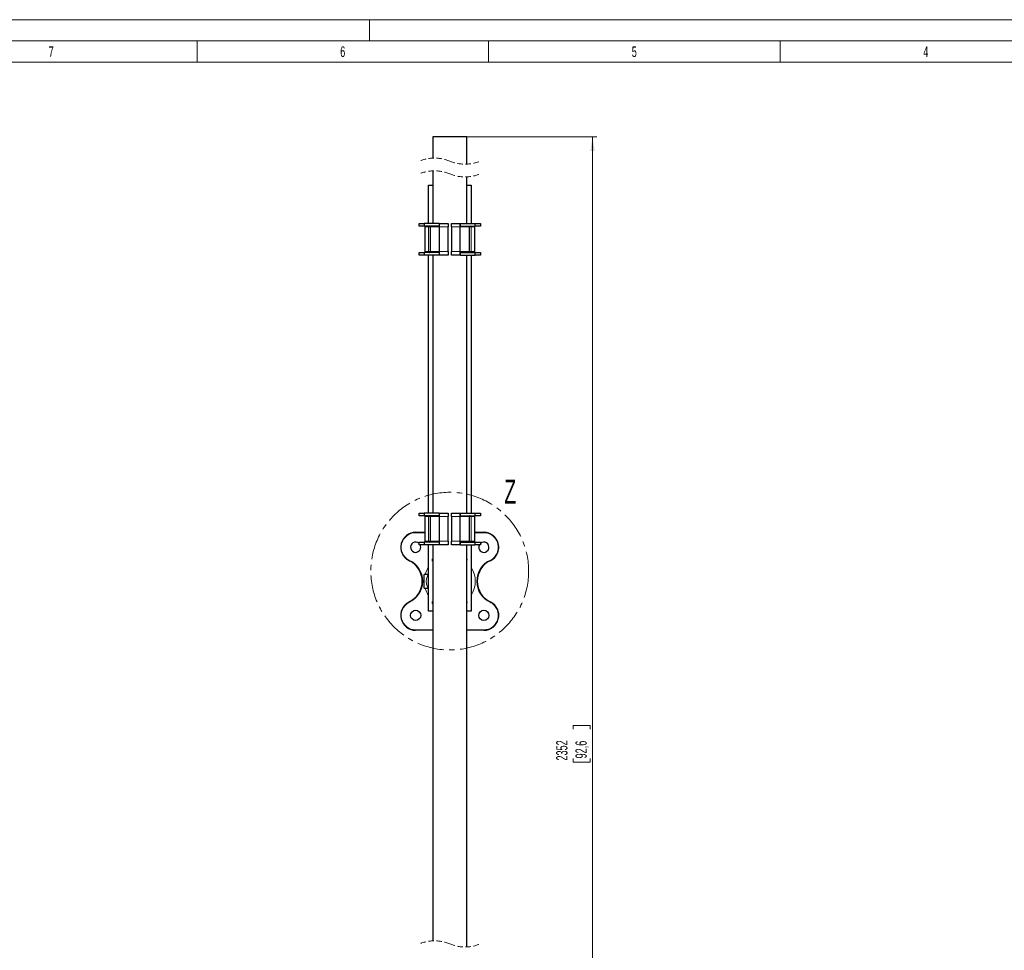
# Model space of a CAD drawing. Header units: millimetres. Extents: x 0 to 4205, y -17 to 2970.
# Tile 27 of 28: x 1894 to 3050, y 1877 to 2970. Entities that reach past the tile are written whole.
import ezdxf

# ---------------------------------------------------------------- set-up
doc = ezdxf.new("R2010")
doc.units = ezdxf.units.MM
doc.header["$LTSCALE"] = 5
doc.linetypes.add('CENTER', pattern=[10.16, 6.35, -1.27, 1.27, -1.27])
doc.linetypes.add('HIDDEN', pattern=[1.905, 1.27, -0.635])
doc.styles.add('SLDTEXTSTYLE0', font='TXT', dxfattribs={"width": 0.605})
doc.styles.add('SLDTEXTSTYLE1', font='TXT', dxfattribs={"width": 0.638186})
doc.dimstyles.new('SLDDIMSTYLE0', dxfattribs={"dimtxt": 12.841593, "dimasz": 16.5, "dimexe": 0, "dimexo": 0.0625, "dimgap": 3.210398, "dimtad": 1, "dimdec": 0, "dimrnd": 1e-09, "dimzin": 12, "dimdsep": 46, "dimtxsty": 'SLDTEXTSTYLE0', "dimsah": 1, "dimcen": 0.09, "dimadec": 0, "dimazin": 3, "dimtfac": 1, "dimtdec": 1, "dimtofl": 0, "dimtmove": 0, "dimatfit": 3, "dimfxl": 0, "dimfrac": 2, "dimtolj": 1, "dimtzin": 12, "dimarcsym": 0})

# ---------------------------------------------------------------- blocks, each defined once
blk = doc.blocks.new('_D_1')
at = {"color": 7, "linetype": 'Continuous', "lineweight": 18}
for p, q in [((2419, 2832.4), (2571.5, 2832.4)), ((2566.5, 2832.4), (2566.5, 1244)), ((2543.8, 2136.9), (2543.8, 2141.4)), ((2543.8, 2141.4), (2563.6, 2141.4)), ((2563.6, 2141.4), (2563.6, 2136.9)), ((2543.8, 2102.7), (2543.8, 2098.2)), ((2543.8, 2098.2), (2563.6, 2098.2)), ((2563.6, 2098.2), (2563.6, 2102.7)), ((2438.9, 1244), (2571.5, 1244))]:
    blk.add_line(p, q, dxfattribs=at)
for points in [[(2566.5, 2832.4), (2564, 2815.9), (2569, 2815.9)], [(2566.5, 1244), (2569, 1260.5), (2564, 1260.5)]]:
    blk.add_solid(points, dxfattribs=at)
at = {"color": 7, "linetype": 'Continuous', "lineweight": 18, "char_height": 13.23, "attachment_point": 1, "rotation": 90, "style": 'SLDTEXTSTYLE0'}
for s, insert in [('2352', (2523.9, 2100.2)), ('92,6', (2546.5, 2102.7))]:
    blk.add_mtext(s, dxfattribs=dict(at, insert=insert))

msp = doc.modelspace()

# ---------------------------------------------------------------- linework, layer by layer
at = {"color": 7, "linetype": 'Continuous', "lineweight": 18}
for p, q in [((4205, 2970.000335), (0, 2970.000335)), ((2305, 2970.000335), (2305, 2945.000335)), ((4180, 2945.000335), (25, 2945.000335)), ((2102.5, 2945.000335), (2102.5, 2920.000335)), ((2444.583335, 2945.000335), (2444.583335, 2920.000335)), ((2786.666665, 2945.000335), (2786.666665, 2920.000335)), ((2102.5, 2920.000335), (1760.416665, 2920.000335)), ((2444.583335, 2920.000335), (2102.5, 2920.000335)), ((2786.666665, 2920.000335), (2444.583335, 2920.000335)), ((3128.75, 2920.000335), (2786.666665, 2920.000335))]:
    msp.add_line(p, q, dxfattribs=at)
at = {"color": 7, "linetype": 'Continuous', "lineweight": 25}
for p, q in [((2379.006107, 2832.440121), (2379.006107, 2807.512266)), ((2416.326617, 2832.440121), (2379.006107, 2832.440121)), ((2419.006099, 2832.440121), (2416.326617, 2832.440121)), ((2419.006099, 2800.428493), (2419.006099, 2832.440121)), ((2379.006107, 2792.512243), (2379.006107, 2730.681961)), ((2419.006099, 2730.681961), (2419.006099, 2785.428529)), ((2374.006112, 2730.681961), (2374.006112, 2775.681978)), ((2374.006112, 2775.681978), (2379.006107, 2775.681978)), ((2419.006099, 2775.681978), (2424.006109, 2775.681978)), ((2424.006109, 2775.681978), (2424.006109, 2730.681961)), ((2363.006105, 2727.681999), (2363.006105, 2730.681961)), ((2363.006105, 2730.681961), (2369.006102, 2730.681961)), ((2369.006102, 2727.681999), (2363.006105, 2727.681999)), ((2369.006102, 2730.681961), (2369.006102, 2727.681999)), ((2386.425455, 2730.681961), (2369.006102, 2730.681961)), ((2386.425455, 2727.681999), (2369.006102, 2727.681999)), ((2370.006104, 2697.681968), (2370.006104, 2726.682012)), ((2376.006101, 2726.682012), (2376.006101, 2697.681968)), ((2386.425455, 2730.681961), (2387.006109, 2730.681961)), ((2387.006109, 2727.681999), (2386.425455, 2727.681999)), ((2387.006109, 2730.681961), (2397.006099, 2730.681961)), ((2387.006109, 2726.682012), (2387.006109, 2730.681961)), ((2387.006109, 2697.681968), (2387.006109, 2726.682012)), ((2397.006099, 2730.681961), (2397.006099, 2726.682012)), ((2397.006099, 2697.681968), (2397.006099, 2726.682012)), ((2401.006107, 2726.682012), (2401.006107, 2730.681961)), ((2401.006107, 2730.681961), (2411.006113, 2730.681961)), ((2401.006107, 2726.682012), (2401.006107, 2697.681968)), ((2411.006113, 2730.681961), (2411.006113, 2726.682012)), ((2411.006113, 2730.681961), (2411.586751, 2730.681961)), ((2411.586751, 2727.681999), (2411.006113, 2727.681999)), ((2411.006113, 2726.682012), (2411.006113, 2697.681968)), ((2411.586751, 2730.681961), (2429.006104, 2730.681961)), ((2411.586751, 2727.681999), (2429.006104, 2727.681999)), ((2422.006105, 2697.681968), (2422.006105, 2726.682012)), ((2428.006102, 2726.682012), (2428.006102, 2697.681968)), ((2429.006104, 2727.681999), (2429.006104, 2730.681961)), ((2429.006104, 2730.681961), (2435.006102, 2730.681961)), ((2435.006102, 2727.681999), (2429.006104, 2727.681999)), ((2435.006102, 2730.681961), (2435.006102, 2727.681999)), ((2363.006105, 2693.68196), (2363.006105, 2696.681981)), ((2363.006105, 2696.681981), (2369.006102, 2696.681981)), ((2369.006102, 2693.68196), (2363.006105, 2693.68196)), ((2369.006102, 2696.681981), (2369.006102, 2693.68196)), ((2386.425455, 2696.681981), (2369.006102, 2696.681981)), ((2386.425455, 2693.68196), (2369.006102, 2693.68196)), ((2374.006112, 2390.681987), (2374.006112, 2693.68196)), ((2379.006107, 2693.68196), (2379.006107, 2390.681987)), ((2386.425455, 2696.681981), (2387.006109, 2696.681981)), ((2387.006109, 2693.68196), (2386.425455, 2693.68196)), ((2387.006109, 2693.68196), (2387.006109, 2697.681968)), ((2397.006099, 2693.68196), (2387.006109, 2693.68196)), ((2397.006099, 2697.681968), (2397.006099, 2693.68196)), ((2401.006107, 2693.68196), (2401.006107, 2697.681968)), ((2411.006113, 2693.68196), (2401.006107, 2693.68196)), ((2411.006113, 2697.681968), (2411.006113, 2693.68196)), ((2411.006113, 2696.681981), (2411.586751, 2696.681981)), ((2411.586751, 2693.68196), (2411.006113, 2693.68196)), ((2411.586751, 2696.681981), (2429.006104, 2696.681981)), ((2411.586751, 2693.68196), (2429.006104, 2693.68196)), ((2419.006099, 2390.681987), (2419.006099, 2693.68196)), ((2424.006109, 2693.68196), (2424.006109, 2390.681987)), ((2429.006104, 2693.68196), (2429.006104, 2696.681981)), ((2429.006104, 2696.681981), (2435.006102, 2696.681981)), ((2435.006102, 2693.68196), (2429.006104, 2693.68196)), ((2435.006102, 2696.681981), (2435.006102, 2693.68196)), ((2363.006105, 2387.681981), (2363.006105, 2390.681987)), ((2363.006105, 2390.681987), (2369.006102, 2390.681987)), ((2369.006102, 2387.681981), (2363.006105, 2387.681981)), ((2369.006102, 2390.681987), (2369.006102, 2387.681981)), ((2386.425455, 2390.681987), (2369.006102, 2390.681987)), ((2386.425455, 2387.681981), (2369.006102, 2387.681981)), ((2370.006104, 2357.68198), (2370.006104, 2386.681994)), ((2376.006101, 2386.681994), (2376.006101, 2357.68198)), ((2386.425455, 2390.681987), (2387.006109, 2390.681987)), ((2387.006109, 2387.681981), (2386.425455, 2387.681981)), ((2387.006109, 2390.681987), (2397.006099, 2390.681987)), ((2387.006109, 2386.681994), (2387.006109, 2390.681987)), ((2387.006109, 2357.68198), (2387.006109, 2386.681994)), ((2397.006099, 2390.681987), (2397.006099, 2386.681994)), ((2397.006099, 2357.68198), (2397.006099, 2386.681994)), ((2401.006107, 2390.681987), (2411.006113, 2390.681987)), ((2401.006107, 2386.681994), (2401.006107, 2390.681987)), ((2401.006107, 2386.681994), (2401.006107, 2357.68198)), ((2411.006113, 2390.681987), (2411.006113, 2386.681994)), ((2411.006113, 2390.681987), (2411.586751, 2390.681987)), ((2411.586751, 2387.681981), (2411.006113, 2387.681981)), ((2411.006113, 2386.681994), (2411.006113, 2357.68198)), ((2411.586751, 2390.681987), (2429.006104, 2390.681987)), ((2411.586751, 2387.681981), (2429.006104, 2387.681981)), ((2422.006105, 2357.68198), (2422.006105, 2386.681994)), ((2428.006102, 2386.681994), (2428.006102, 2357.68198)), ((2429.006104, 2387.681981), (2429.006104, 2390.681987)), ((2429.006104, 2390.681987), (2435.006102, 2390.681987)), ((2435.006102, 2387.681981), (2429.006104, 2387.681981)), ((2435.006102, 2390.681987), (2435.006102, 2387.681981)), ((2359.006104, 2368.181994), (2370.006104, 2368.181994)), ((2387.006109, 2353.681987), (2387.006109, 2357.68198)), ((2397.006099, 2357.68198), (2397.006099, 2353.681987)), ((2401.006107, 2353.681987), (2401.006107, 2357.68198)), ((2411.006113, 2357.68198), (2411.006113, 2353.681987)), ((2428.006102, 2368.181994), (2439.00611, 2368.181994)), ((2363.006105, 2353.681987), (2363.006105, 2356.681993)), ((2363.006105, 2356.681993), (2369.006102, 2356.681993)), ((2369.006102, 2353.681987), (2363.006105, 2353.681987)), ((2369.006102, 2356.681993), (2369.006102, 2353.681987)), ((2386.425455, 2356.681993), (2369.006102, 2356.681993)), ((2386.425455, 2353.681987), (2369.006102, 2353.681987)), ((2374.006112, 2275.681985), (2374.006112, 2353.681987)), ((2379.006107, 2353.681987), (2379.006107, 1888.501321)), ((2386.425455, 2356.681993), (2387.006109, 2356.681993)), ((2387.006109, 2353.681987), (2386.425455, 2353.681987)), ((2397.006099, 2353.681987), (2387.006109, 2353.681987)), ((2411.006113, 2353.681987), (2401.006107, 2353.681987)), ((2411.006113, 2356.681993), (2411.586751, 2356.681993)), ((2411.586751, 2353.681987), (2411.006113, 2353.681987)), ((2411.586751, 2356.681993), (2429.006104, 2356.681993)), ((2411.586751, 2353.681987), (2429.006104, 2353.681987)), ((2419.006099, 1881.417578), (2419.006099, 2353.681987)), ((2424.006109, 2353.681987), (2424.006109, 2275.681985)), ((2429.006104, 2353.681987), (2429.006104, 2356.681993)), ((2429.006104, 2356.681993), (2435.006102, 2356.681993)), ((2435.006102, 2353.681987), (2429.006104, 2353.681987)), ((2435.006102, 2356.681993), (2435.006102, 2353.681987)), ((2373.58958, 2318.68199), (2369.006102, 2318.68199)), ((2369.006102, 2302.681988), (2369.006102, 2318.68199)), ((2374.006112, 2318.733548), (2373.592873, 2318.707218)), ((2369.006102, 2302.681988), (2373.53607, 2302.681988)), ((2379.006107, 2275.681985), (2374.006112, 2275.681985)), ((2424.006109, 2275.681985), (2419.006099, 2275.681985)), ((2379.006107, 2253.181984), (2359.006104, 2253.181984)), ((2439.00611, 2253.181984), (2419.006099, 2253.181984))]:
    msp.add_line(p, q, dxfattribs=at)
at = {"color": 8, "linetype": 'Continuous', "lineweight": 18}
for p, q in [((2374.006112, 2726.682012), (2370.006104, 2726.682012)), ((2374.006112, 2727.681999), (2374.006112, 2726.682012)), ((2376.006101, 2726.682012), (2374.006112, 2726.682012)), ((2374.006112, 2726.682012), (2374.006112, 2697.681968)), ((2387.006109, 2726.682012), (2376.006101, 2726.682012)), ((2386.425455, 2727.681999), (2386.425455, 2730.681961)), ((2397.006099, 2726.682012), (2387.006109, 2726.682012)), ((2411.006113, 2726.682012), (2401.006107, 2726.682012)), ((2422.006105, 2726.682012), (2411.006113, 2726.682012)), ((2411.586751, 2730.681961), (2411.586751, 2727.681999)), ((2424.006109, 2726.682012), (2422.006105, 2726.682012)), ((2424.006109, 2726.682012), (2424.006109, 2727.681999)), ((2428.006102, 2726.682012), (2424.006109, 2726.682012)), ((2424.006109, 2697.681968), (2424.006109, 2726.682012)), ((2370.006104, 2697.681968), (2374.006112, 2697.681968)), ((2374.006112, 2697.681968), (2374.006112, 2696.681981)), ((2374.006112, 2697.681968), (2376.006101, 2697.681968)), ((2376.006101, 2697.681968), (2387.006109, 2697.681968)), ((2386.425455, 2693.68196), (2386.425455, 2696.681981)), ((2387.006109, 2697.681968), (2397.006099, 2697.681968)), ((2401.006107, 2697.681968), (2411.006113, 2697.681968)), ((2411.006113, 2697.681968), (2422.006105, 2697.681968)), ((2411.586751, 2696.681981), (2411.586751, 2693.68196)), ((2422.006105, 2697.681968), (2424.006109, 2697.681968)), ((2424.006109, 2696.681981), (2424.006109, 2697.681968)), ((2424.006109, 2697.681968), (2428.006102, 2697.681968)), ((2374.006112, 2386.681994), (2370.006104, 2386.681994)), ((2374.006112, 2387.681981), (2374.006112, 2386.681994)), ((2376.006101, 2386.681994), (2374.006112, 2386.681994)), ((2374.006112, 2386.681994), (2374.006112, 2357.68198)), ((2387.006109, 2386.681994), (2376.006101, 2386.681994)), ((2386.425455, 2387.681981), (2386.425455, 2390.681987)), ((2397.006099, 2386.681994), (2387.006109, 2386.681994)), ((2411.006113, 2386.681994), (2401.006107, 2386.681994)), ((2422.006105, 2386.681994), (2411.006113, 2386.681994)), ((2411.586751, 2390.681987), (2411.586751, 2387.681981)), ((2424.006109, 2386.681994), (2422.006105, 2386.681994)), ((2424.006109, 2386.681994), (2424.006109, 2387.681981)), ((2428.006102, 2386.681994), (2424.006109, 2386.681994)), ((2424.006109, 2357.68198), (2424.006109, 2386.681994)), ((2359.006104, 2368.181994), (2359.006104, 2367.681985)), ((2370.006104, 2367.681985), (2359.006104, 2367.681985)), ((2370.006104, 2357.68198), (2374.006112, 2357.68198)), ((2374.006112, 2357.68198), (2374.006112, 2356.681993)), ((2374.006112, 2357.68198), (2376.006101, 2357.68198)), ((2376.006101, 2357.68198), (2387.006109, 2357.68198)), ((2387.006109, 2357.68198), (2397.006099, 2357.68198)), ((2401.006107, 2357.68198), (2411.006113, 2357.68198)), ((2411.006113, 2357.68198), (2422.006105, 2357.68198)), ((2422.006105, 2357.68198), (2424.006109, 2357.68198)), ((2424.006109, 2356.681993), (2424.006109, 2357.68198)), ((2424.006109, 2357.68198), (2428.006102, 2357.68198)), ((2439.00611, 2367.681985), (2428.006102, 2367.681985)), ((2439.00611, 2368.181994), (2439.00611, 2367.681985)), ((2386.425455, 2353.681987), (2386.425455, 2356.681993)), ((2411.586751, 2356.681993), (2411.586751, 2353.681987)), ((2359.006104, 2253.681985), (2359.006104, 2253.181984)), ((2359.006104, 2253.681985), (2379.006107, 2253.681985)), ((2419.006099, 2253.681985), (2439.00611, 2253.681985)), ((2439.00611, 2253.681985), (2439.00611, 2253.181984))]:
    msp.add_line(p, q, dxfattribs=at)
at = {"color": 7, "linetype": 'Continuous', "lineweight": 25, "flags": 128}
for points in [[(2378.756111, 2335.68198), (2378.944923, 2336.934691), (2379.006107, 2337.118124)], [(2379.006107, 2334.245851), (2378.944923, 2334.429284), (2378.756111, 2335.68198)], [(2378.756111, 2285.68199), (2378.944923, 2286.934694), (2379.006107, 2287.118127)], [(2379.006107, 2284.245846), (2378.944923, 2284.42928), (2378.756111, 2285.68199)]]:
    msp.add_lwpolyline(points, dxfattribs=at)
at = {"color": 7, "linetype": 'CENTER', "lineweight": 18}
msp.add_circle((2399.006106, 2322.617535), 92.582681, dxfattribs=at)
at = {"color": 7, "linetype": 'Continuous', "lineweight": 25}
for centre in [(2359.006108, 2270.681986), (2439.006106, 2270.681986)]:
    msp.add_circle(centre, 6.000002, dxfattribs=at)
at = {"color": 7, "linetype": 'HIDDEN', "lineweight": 18}
for centre, start, end in [((2381.068606, 2760.920383), 67.380135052, 112.619864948), ((2416.943606, 2847.020383), 247.380135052, 292.619864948), ((2381.068606, 2745.920383), 67.380135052, 112.619864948), ((2416.943606, 2832.020383), 247.380135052, 292.619864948), ((2381.068606, 1841.90946), 67.380135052, 112.619864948), ((2416.943606, 1928.00946), 247.380135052, 292.619864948)]:
    msp.add_arc(centre, 46.6375, start, end, dxfattribs=at)
at = {"color": 7, "linetype": 'Continuous', "lineweight": 25}
for centre, radius, start, end in [((2369.00609, 2726.681986), 1.000014, 0.001521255, 89.999332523), ((2375.006113, 2726.682011), 0.999988, 0.000063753, 90.000790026), ((2423.006119, 2726.681986), 1.000014, 90.000667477, 179.998478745), ((2429.006116, 2726.681986), 1.000014, 90.000667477, 179.998478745), ((2369.00609, 2697.681995), 1.000014, 270.000667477, 359.998478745), ((2375.006113, 2697.68197), 0.999988, 269.999209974, 359.999936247), ((2423.006119, 2697.681995), 1.000014, 180.001521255, 269.999332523), ((2429.006116, 2697.681995), 1.000014, 180.001521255, 269.999332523), ((2369.006116, 2386.681993), 0.999988, 0.000063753, 90.000790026), ((2375.006139, 2386.682018), 0.999963, 359.998606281, 90.002247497), ((2423.006093, 2386.681993), 0.999988, 89.999209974, 179.999936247), ((2429.006091, 2386.681993), 0.999988, 89.999209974, 179.999936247), ((2359.006115, 2350.681986), 17.500008, 90.000035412, 242.053850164), ((2369.006116, 2357.681981), 0.999988, 269.999209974, 359.999936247), ((2375.006139, 2357.681955), 0.999963, 269.997752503, 0.001393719), ((2423.006093, 2357.681981), 0.999988, 180.000063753, 270.000790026), ((2429.006091, 2357.681981), 0.999988, 180.000063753, 270.000790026), ((2439.006092, 2350.681986), 17.500008, 297.946149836, 89.999940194), ((2359.006102, 2350.681984), 6, 48.189645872, 270.000024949), ((2359.0061, 2350.681992), 6.000009, 270.00003717, 29.9998939), ((2439.006115, 2350.681988), 6.000005, 150.000045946, 269.999951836), ((2439.006105, 2350.681984), 6, 270.000046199, 131.810354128), ((2339.925243, 2310.681985), 26.844224, 293.909175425, 66.090824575), ((2359.010151, 2350.69054), 17.509456, 242.055302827, 246.940633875), ((2415.006232, 2335.681987), 4.249874, 340.249523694, 19.750476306), ((2458.086963, 2310.681985), 26.844224, 113.909175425, 246.090824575), ((2439.003576, 2350.687354), 17.505929, 293.058873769, 297.94518953), ((2359.006109, 2270.681987), 17.500003, 117.946137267, 269.999983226), ((2359.006965, 2270.680107), 17.502065, 113.058333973, 117.945729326), ((2415.006217, 2285.681987), 4.249889, 340.249543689, 19.750456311), ((2439.006097, 2270.681987), 17.500003, 270.000041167, 62.053862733), ((2439.006759, 2270.68329), 17.498541, 62.053778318, 66.942158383)]:
    msp.add_arc(centre, radius, start, end, dxfattribs=at)
at = {"color": 8, "linetype": 'Continuous', "lineweight": 18}
for centre, radius, start, end in [((2359.006101, 2350.681987), 16.999998, 89.999988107, 241.995201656), ((2439.006115, 2350.681989), 16.999996, 298.004767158, 90.000017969), ((2339.925252, 2310.681985), 27.344224, 293.946518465, 66.053481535), ((2458.08698, 2310.681985), 27.344234, 113.946566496, 246.053433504), ((2399.005535, 2310.682213), 29.99939, 146.442451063, 164.534108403), ((2399.006098, 2310.681985), 30.000006, 326.442710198, 33.557289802), ((2399.00547, 2310.681721), 29.999316, 195.465843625, 213.557559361), ((2359.006103, 2270.681984), 16.999999, 118.004806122, 270.000004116), ((2439.006113, 2270.681982), 16.999997, 269.999989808, 61.995225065)]:
    msp.add_arc(centre, radius, start, end, dxfattribs=at)
at = {"color": 7, "linetype": 'Continuous', "lineweight": 25}
for points, knots in [([(2350.804885, 2335.222681), (2350.808993, 2335.23113), (2350.824956, 2335.263963), (2350.859188, 2335.334373), (2350.911991, 2335.442876), (2350.966556, 2335.554962), (2351.005297, 2335.634512), (2351.021374, 2335.667511), (2351.023828, 2335.672547)], [0, 0, 0, 0, 0.0563320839, 0.2189077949, 0.4694441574, 0.7798949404, 0.9664061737, 1, 1, 1, 1]), ([(2446.988379, 2335.672547), (2446.990838, 2335.667511), (2447.006944, 2335.634524), (2447.04565, 2335.554956), (2447.100233, 2335.442881), (2447.153004, 2335.334362), (2447.187276, 2335.263973), (2447.20322, 2335.231131), (2447.207322, 2335.222681)], [0, 0, 0, 0, 0.0336068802, 0.2201181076, 0.5305623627, 0.7810922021, 0.9436809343, 1, 1, 1, 1]), ([(2373.544877, 2302.653593), (2373.636843, 2302.667725), (2373.793084, 2302.691733), (2373.94402, 2302.647786), (2374.006112, 2302.629707)], [0, 0, 0, 0, 0.5886213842, 1, 1, 1, 1]), ([(2350.804885, 2286.141289), (2350.808993, 2286.132842), (2350.824959, 2286.100014), (2350.859188, 2286.029603), (2350.911991, 2285.921096), (2350.966549, 2285.809008), (2351.005304, 2285.729465), (2351.021374, 2285.696462), (2351.023828, 2285.691423)], [0, 0, 0, 0, 0.0563186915, 0.2188944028, 0.4694441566, 0.7798949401, 0.9663927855, 1, 1, 1, 1]), ([(2446.988379, 2285.691423), (2446.990838, 2285.696462), (2447.006937, 2285.729453), (2447.045657, 2285.809014), (2447.100234, 2285.921091), (2447.153005, 2286.029613), (2447.187272, 2286.100004), (2447.203219, 2286.132842), (2447.207322, 2286.141289)], [0, 0, 0, 0, 0.0336202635, 0.2201181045, 0.5305623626, 0.7811055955, 0.9436943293, 1, 1, 1, 1])]:
    msp.add_open_spline(points, degree=3, knots=knots, dxfattribs=at)
at = {"color": 8, "linetype": 'Continuous', "lineweight": 18}
msp.add_open_spline([(2373.536085, 2302.781386), (2373.53287, 2302.787395), (2373.38761, 2303.058928), (2373.000953, 2303.830507), (2372.371282, 2305.345035), (2371.761084, 2307.492282), (2371.4482, 2310.01057), (2371.551852, 2312.544449), (2372.000009, 2314.83112), (2372.630862, 2316.693092), (2373.191226, 2317.931502), (2373.506462, 2318.525398), (2373.58958, 2318.68199)], degree=3, knots=[0, 0, 0, 0, 0.0012330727, 0.0557151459, 0.1560784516, 0.2975583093, 0.4582464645, 0.6130616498, 0.754401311, 0.878356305, 0.9679263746, 1, 1, 1, 1], dxfattribs=at)

# ---------------------------------------------------------------- texts
at = {"color": 7, "linetype": 'Continuous', "lineweight": 0, "char_height": 12.500055, "attachment_point": 2, "style": 'SLDTEXTSTYLE1'}
for s, insert in [('7', (1931.368398, 2938.674014)), ('6', (2273.451733, 2938.674014)), ('5', (2615.534733, 2938.674014)), ('4', (2957.618398, 2938.674014))]:
    msp.add_mtext(s, dxfattribs=dict(at, insert=insert))
at = {"color": 7, "linetype": 'CENTER', "lineweight": 18, "insert": (2462.992354, 2430.034476), "char_height": 28.222222, "attachment_point": 1, "style": 'SLDTEXTSTYLE0'}
msp.add_mtext('Z', dxfattribs=at)

# ---------------------------------------------------------------- dimensions: what is measured, and where the dimension line sits
at = {"color": 7, "linetype": 'Continuous', "lineweight": 18}
dim = msp.add_linear_dim(base=(2566.506106, 1243.959544), p1=(2419.006106, 2832.440157), p2=(2438.924372, 1243.959544), angle=90, text='2352', dimstyle='SLDDIMSTYLE0', dxfattribs=at)
dim.commit()
dim.dimension.update_dxf_attribs({"geometry": '_D_1', "text_midpoint": (2566.506106, 2119.799469), "dimtype": 160})

doc.saveas('drawing.dxf')
